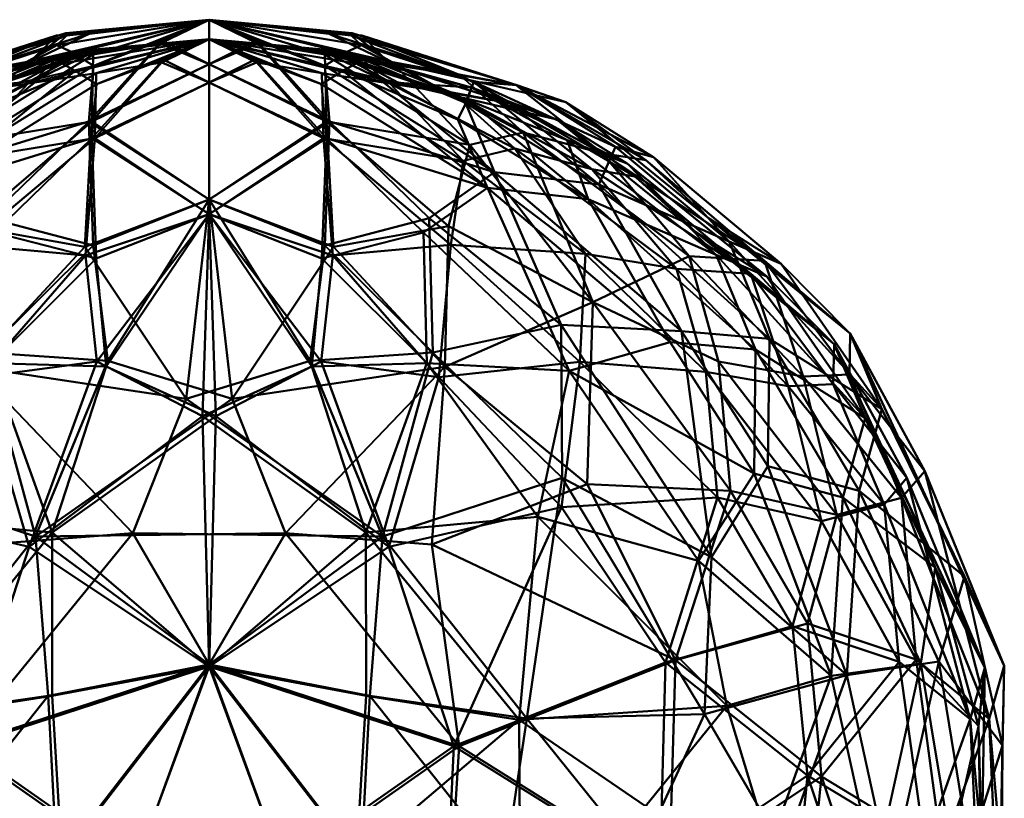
# Model space of a CAD drawing. Header units: millimetres. Extents: x -1875 to 2125, y -150 to 282.
# Tile 5 of 6: x 113 to 174, y 234 to 282. Entities that reach past the tile are written whole.
import ezdxf

# ---------------------------------------------------------------- set-up
doc = ezdxf.new("R2010")
doc.units = ezdxf.units.MM
doc.layers.add('E-LITE-EQPM', color=33, linetype='Continuous', lineweight=40)

msp = doc.modelspace()

# ---------------------------------------------------------------- meshes
at = {"layer": 'E-LITE-EQPM'}
mesh = msp.add_polyface(dxfattribs=at)
corners = [(117.619, 280.927, 1482.031), (115.604, 280.808, 1479.451), (109.544, 278.368, 1486.028), (114.019, 279.249, 1476.457), (125, 281.79, 1476.457), (117.87, 279.641, 1489.083), (113.564, 278.983, 1488.377), (108.946, 274.102, 1497.716), (110.26, 269.093, 1506.311), (101.38, 264.42, 1506.078), (117.78, 275.536, 1499.569), (105.661, 274.857, 1492.925), (125, 279.046, 1492.793), (125, 270.725, 1507.828), (117.352, 267.814, 1510.278), (122, 280.318, 1488.119), (125, 281.79, 1476.457), (127.913, 280.513, 1487.299), (125, 281.79, 1476.457), (111.283, 249.501, 1521.158), (120.306, 250.213, 1522.702), (110.496, 260.437, 1514.785), (96.304, 242.398, 1516.005), (109.606, 237.106, 1523.731), (125, 281.79, 1476.457), (125, 281.79, 1476.457), (100.808, 273.576, 1489.445), (106.103, 277.772, 1481.804), (125, 281.79, 1476.457), (103.038, 276.708, 1476.457), (101.742, 253.216, 1515.187), (125, 242.12, 1525.379), (123.584, 258.458, 1518.728), (135.676, 250.005, 1521.781), (125, 281.79, 1476.457)]
mesh.append_faces([[corners[k] for k in face] for face in [(3, 1, 4), (5, 15, 16)]], dxfattribs={"vtx0": -1})
mesh.append_faces([[corners[k] for k in face] for face in [(0, 1, 2), (5, 6, 7), (8, 7, 9), (5, 7, 10), (6, 11, 7), (12, 10, 13), (2, 6, 0), (14, 10, 8), (15, 5, 10), (19, 20, 21), (19, 22, 23), (10, 12, 15), (11, 6, 2), (26, 11, 2), (27, 26, 2), (1, 3, 27), (2, 1, 27), (30, 19, 21), (21, 8, 9), (31, 20, 23), (32, 13, 14), (20, 32, 21), (20, 33, 32), (14, 8, 21), (10, 7, 8), (32, 14, 21), (10, 14, 13), (23, 20, 19)]], dxfattribs={"vtx0": -1, "vtx1": -1, "vtx2": -1})
mesh.append_faces([[corners[k] for k in face] for face in [(28, 1, 0), (34, 0, 6)]], dxfattribs={"vtx1": -1})
mesh.append_faces([[corners[k] for k in face] for face in [(3, 29, 27)]], dxfattribs={"vtx1": -1, "vtx2": -1})
mesh.append_faces([[corners[k] for k in face] for face in [(17, 18, 12), (12, 24, 15), (5, 25, 6)]], dxfattribs={"vtx2": -1})
mesh = msp.add_polyface(dxfattribs=at)
corners = [(125, 279.046, 1460.122), (125, 270.725, 1445.087), (117.593, 275.536, 1453.405), (122.087, 280.513, 1465.616), (109.214, 276.681, 1461.109), (115.622, 280.228, 1468.347), (116.565, 279.791, 1465.287), (111.45, 269.579, 1446.652), (107.435, 272.416, 1453.197), (106.057, 277.753, 1471.112), (116.186, 280.961, 1474.329), (116.251, 280.825, 1472.101), (108.701, 277.969, 1466.365), (117.869, 267.895, 1442.611), (111.226, 261.315, 1438.529), (117.885, 278.944, 1461.428), (118.777, 260.808, 1436.218), (125, 281.79, 1476.457), (105.436, 238.793, 1430.98), (103.266, 253.611, 1437.069), (114.324, 250.005, 1431.134), (103.34, 263.017, 1443.965), (101.021, 271.656, 1458.135), (125, 281.79, 1476.457), (125, 281.79, 1476.457), (125, 281.79, 1476.457), (125, 281.79, 1476.457), (114.019, 279.249, 1476.457), (125, 242.12, 1427.536), (115.1, 240.192, 1428.173), (126.416, 258.458, 1434.187), (129.694, 250.213, 1430.213), (103.038, 276.708, 1476.457)]
mesh.append_faces([[corners[k] for k in face] for face in [(17, 15, 6), (27, 9, 32)]], dxfattribs={"vtx0": -1, "vtx1": -1})
mesh.append_faces([[corners[k] for k in face] for face in [(0, 1, 2), (2, 3, 0), (4, 5, 6), (2, 7, 8), (9, 10, 11), (11, 5, 12), (7, 13, 14), (8, 6, 15), (14, 13, 16), (18, 19, 20), (8, 7, 21), (15, 3, 2), (4, 22, 12), (5, 4, 12), (6, 8, 4), (12, 9, 11), (9, 27, 10), (13, 2, 1), (21, 7, 14), (20, 19, 14), (20, 14, 16), (20, 28, 29), (2, 13, 7), (16, 1, 30), (1, 16, 13), (20, 16, 30), (20, 31, 28), (8, 15, 2), (20, 29, 18)]], dxfattribs={"vtx0": -1, "vtx1": -1, "vtx2": -1})
mesh.append_faces([[corners[k] for k in face] for face in [(23, 5, 11), (26, 10, 27)]], dxfattribs={"vtx1": -1})
mesh.append_faces([[corners[k] for k in face] for face in [(17, 3, 15)]], dxfattribs={"vtx1": -1, "vtx2": -1})
mesh.append_faces([[corners[k] for k in face] for face in [(5, 24, 6), (10, 25, 11)]], dxfattribs={"vtx2": -1})
mesh = msp.add_polyface(dxfattribs=at)
corners = [(132.381, 280.927, 1470.883), (134.396, 280.808, 1473.464), (140.456, 278.368, 1466.887), (135.981, 279.249, 1476.457), (125, 281.79, 1476.457), (132.13, 279.641, 1463.832), (136.436, 278.983, 1464.538), (141.054, 274.102, 1455.198), (139.74, 269.093, 1446.604), (148.62, 264.42, 1446.837), (132.22, 275.536, 1453.346), (144.339, 274.857, 1459.99), (125, 279.046, 1460.122), (125, 270.725, 1445.087), (125, 281.79, 1476.457), (132.648, 267.814, 1442.637), (128, 280.318, 1464.795), (125, 281.79, 1476.457), (122.087, 280.513, 1465.616), (125, 281.79, 1476.457), (138.717, 249.501, 1431.757), (129.694, 250.213, 1430.213), (139.504, 260.437, 1438.13), (153.696, 242.398, 1436.91), (140.394, 237.106, 1429.184), (125, 281.79, 1476.457), (125, 281.79, 1476.457), (149.192, 273.576, 1463.47), (143.897, 277.772, 1471.111), (146.962, 276.708, 1476.457), (148.258, 253.216, 1437.728), (125, 242.12, 1427.536), (126.416, 258.458, 1434.187), (114.324, 250.005, 1431.134), (125, 281.79, 1476.457)]
mesh.append_faces([[corners[k] for k in face] for face in [(3, 1, 4), (1, 0, 14), (5, 16, 17)]], dxfattribs={"vtx0": -1})
mesh.append_faces([[corners[k] for k in face] for face in [(0, 1, 2), (5, 6, 7), (8, 7, 9), (5, 7, 10), (6, 11, 7), (12, 10, 13), (15, 10, 8), (16, 5, 10), (20, 21, 22), (20, 23, 24), (10, 12, 16), (11, 6, 2), (27, 11, 2), (28, 27, 2), (1, 3, 28), (2, 1, 28), (6, 0, 2), (30, 20, 22), (22, 8, 9), (31, 21, 24), (32, 13, 15), (21, 32, 22), (21, 33, 32), (15, 8, 22), (10, 7, 8), (32, 15, 22), (10, 15, 13), (24, 21, 20)]], dxfattribs={"vtx0": -1, "vtx1": -1, "vtx2": -1})
mesh.append_faces([[corners[k] for k in face] for face in [(34, 0, 6)]], dxfattribs={"vtx1": -1})
mesh.append_faces([[corners[k] for k in face] for face in [(3, 29, 28)]], dxfattribs={"vtx1": -1, "vtx2": -1})
mesh.append_faces([[corners[k] for k in face] for face in [(18, 19, 12), (12, 25, 16), (5, 26, 6)]], dxfattribs={"vtx2": -1})
mesh = msp.add_polyface(dxfattribs=at)
corners = [(125, 279.046, 1492.793), (125, 270.725, 1507.828), (132.407, 275.536, 1499.51), (127.913, 280.513, 1487.299), (140.786, 276.681, 1491.806), (134.378, 280.228, 1484.568), (133.435, 279.791, 1487.627), (138.55, 269.579, 1506.263), (142.565, 272.416, 1499.717), (143.943, 277.753, 1481.803), (133.814, 280.961, 1478.586), (133.749, 280.825, 1480.814), (141.299, 277.969, 1486.549), (132.131, 267.895, 1510.304), (138.774, 261.315, 1514.386), (132.115, 278.944, 1491.487), (131.223, 260.808, 1516.697), (125, 281.79, 1476.457), (144.564, 238.793, 1521.935), (146.734, 253.611, 1515.846), (135.676, 250.005, 1521.781), (146.66, 263.017, 1508.949), (148.979, 271.656, 1494.78), (125, 281.79, 1476.457), (125, 281.79, 1476.457), (125, 281.79, 1476.457), (125, 281.79, 1476.457), (135.981, 279.249, 1476.457), (125, 242.12, 1525.379), (134.9, 240.192, 1524.742), (123.584, 258.458, 1518.728), (120.306, 250.213, 1522.702), (146.962, 276.708, 1476.457)]
mesh.append_faces([[corners[k] for k in face] for face in [(5, 11, 25)]], dxfattribs={"vtx0": -1})
mesh.append_faces([[corners[k] for k in face] for face in [(17, 15, 6), (27, 9, 32)]], dxfattribs={"vtx0": -1, "vtx1": -1})
mesh.append_faces([[corners[k] for k in face] for face in [(0, 1, 2), (2, 3, 0), (4, 5, 6), (2, 7, 8), (9, 10, 11), (11, 5, 12), (7, 13, 14), (8, 6, 15), (14, 13, 16), (18, 19, 20), (8, 7, 21), (15, 3, 2), (4, 22, 12), (5, 4, 12), (6, 8, 4), (12, 9, 11), (9, 27, 10), (13, 2, 1), (21, 7, 14), (20, 19, 14), (20, 14, 16), (20, 28, 29), (2, 13, 7), (16, 1, 30), (1, 16, 13), (20, 16, 30), (20, 31, 28), (8, 15, 2), (20, 29, 18)]], dxfattribs={"vtx0": -1, "vtx1": -1, "vtx2": -1})
mesh.append_faces([[corners[k] for k in face] for face in [(24, 11, 10), (26, 10, 27)]], dxfattribs={"vtx1": -1})
mesh.append_faces([[corners[k] for k in face] for face in [(17, 3, 15)]], dxfattribs={"vtx1": -1, "vtx2": -1})
mesh.append_faces([[corners[k] for k in face] for face in [(5, 23, 6)]], dxfattribs={"vtx2": -1})
mesh = msp.add_polyface(dxfattribs=at)
corners = [(109.928, 277.257, 1467.125), (113.876, 277.87, 1464.864), (117.803, 279.75, 1471.022), (118.054, 278.5, 1464.154), (109.359, 273.117, 1455.745), (117.964, 274.511, 1453.942), (125, 277.923, 1460.546), (127.834, 279.348, 1465.89), (125, 280.59, 1476.457), (101.83, 267.388, 1452.425), (110.129, 267.945, 1447.246), (125, 269.832, 1445.89), (114.302, 278.12, 1476.457), (115.811, 279.628, 1473.53), (125, 280.59, 1476.457), (106.177, 273.859, 1460.414), (117.392, 267.286, 1443.842), (122.086, 279.166, 1465.124), (125, 280.59, 1476.457), (103.311, 251.8, 1437.587), (109.932, 237.1, 1430.342), (113.93, 249.37, 1432.297), (118.099, 260.763, 1437.797), (125, 280.59, 1476.457), (125, 280.59, 1476.457), (101.436, 272.596, 1463.762), (106.52, 276.652, 1471.224), (125, 280.59, 1476.457), (103.604, 275.65, 1476.457), (110.867, 259.792, 1439.07), (102.189, 260.737, 1444.467), (124.588, 257.396, 1434.914), (125, 242.002, 1428.734), (125, 280.59, 1476.457)]
mesh.append_faces([[corners[k] for k in face] for face in [(6, 7, 8), (12, 13, 14), (3, 17, 18)]], dxfattribs={"vtx0": -1})
mesh.append_faces([[corners[k] for k in face] for face in [(0, 1, 2), (3, 4, 5), (4, 9, 10), (5, 11, 6), (2, 13, 0), (3, 1, 4), (15, 4, 1), (16, 5, 10), (19, 20, 21), (17, 3, 5), (16, 22, 11), (5, 6, 17), (15, 1, 0), (25, 15, 0), (26, 25, 0), (13, 12, 26), (0, 13, 26), (19, 21, 29), (10, 30, 29), (16, 10, 29), (5, 4, 10), (21, 31, 22), (5, 16, 11), (29, 22, 16), (20, 32, 21), (31, 21, 32), (21, 22, 29), (11, 22, 31)]], dxfattribs={"vtx0": -1, "vtx1": -1, "vtx2": -1})
mesh.append_faces([[corners[k] for k in face] for face in [(27, 13, 2), (33, 2, 1)]], dxfattribs={"vtx1": -1})
mesh.append_faces([[corners[k] for k in face] for face in [(12, 28, 26)]], dxfattribs={"vtx1": -1, "vtx2": -1})
mesh.append_faces([[corners[k] for k in face] for face in [(6, 23, 17), (3, 24, 1)]], dxfattribs={"vtx2": -1})
mesh = msp.add_polyface(dxfattribs=at)
corners = [(109.686, 275.654, 1491.389), (115.952, 279.104, 1484.268), (116.768, 278.64, 1487.358), (117.417, 279.818, 1480.615), (125, 280.59, 1476.457), (117.035, 279.869, 1478.995), (125, 280.59, 1476.457), (122.166, 279.348, 1487.025), (125, 277.923, 1492.369), (117.778, 274.511, 1498.914), (125, 269.832, 1507.024), (111.796, 268.709, 1505.513), (107.857, 271.443, 1499.158), (109.092, 276.861, 1486.307), (108.844, 277.622, 1480.915), (118.055, 267.09, 1509.432), (111.596, 260.67, 1513.443), (118.08, 277.831, 1491.08), (118.668, 260.452, 1515.446), (125, 280.59, 1476.457), (115.352, 250.253, 1520.591), (104.761, 251.211, 1516.394), (102.844, 260.18, 1509.394), (125.412, 257.396, 1518), (125, 242.002, 1524.181), (115.337, 240.199, 1523.551), (105.924, 238.714, 1520.843), (125, 280.59, 1476.457), (113.343, 277.899, 1476.457), (103.604, 275.65, 1476.457), (125, 280.59, 1476.457), (102.96, 274.372, 1485.543)]
mesh.append_faces([[corners[k] for k in face] for face in [(3, 5, 6), (5, 28, 30)]], dxfattribs={"vtx0": -1})
mesh.append_faces([[corners[k] for k in face] for face in [(28, 14, 29), (19, 17, 2)]], dxfattribs={"vtx0": -1, "vtx1": -1})
mesh.append_faces([[corners[k] for k in face] for face in [(0, 1, 2), (7, 8, 9), (8, 10, 9), (9, 11, 12), (3, 13, 14), (11, 15, 16), (12, 2, 17), (16, 15, 18), (20, 16, 18), (20, 21, 16), (12, 11, 22), (23, 24, 20), (17, 7, 9), (25, 20, 24), (26, 21, 20), (1, 0, 13), (2, 12, 0), (3, 1, 13), (3, 14, 5), (28, 5, 14), (14, 13, 31), (15, 9, 10), (22, 11, 16), (9, 15, 11), (18, 10, 23), (10, 18, 15), (20, 18, 23), (12, 17, 9), (20, 25, 26)]], dxfattribs={"vtx0": -1, "vtx1": -1, "vtx2": -1})
mesh.append_faces([[corners[k] for k in face] for face in [(19, 7, 17)]], dxfattribs={"vtx1": -1, "vtx2": -1})
mesh.append_faces([[corners[k] for k in face] for face in [(3, 4, 1), (1, 27, 2)]], dxfattribs={"vtx2": -1})
mesh = msp.add_polyface(dxfattribs=at)
corners = [(134.189, 279.628, 1479.385), (132.197, 279.75, 1481.892), (125, 280.59, 1476.457), (131.946, 278.5, 1488.761), (140.641, 273.117, 1497.169), (132.036, 274.511, 1498.973), (125, 277.923, 1492.369), (122.166, 279.348, 1487.025), (125, 280.59, 1476.457), (148.17, 267.388, 1500.489), (139.871, 267.945, 1505.668), (125, 269.832, 1507.024), (135.698, 278.12, 1476.457), (125, 280.59, 1476.457), (140.072, 277.257, 1485.789), (136.124, 277.87, 1488.051), (143.823, 273.859, 1492.501), (132.608, 267.286, 1509.073), (127.914, 279.166, 1487.791), (125, 280.59, 1476.457), (146.689, 251.8, 1515.328), (140.068, 237.1, 1522.573), (136.07, 249.37, 1520.618), (131.901, 260.763, 1515.117), (125, 280.59, 1476.457), (125, 280.59, 1476.457), (148.564, 272.596, 1489.153), (143.48, 276.652, 1481.691), (146.396, 275.65, 1476.457), (139.133, 259.792, 1513.845), (147.811, 260.737, 1508.448), (125.412, 257.396, 1518), (125, 242.002, 1524.181), (125, 280.59, 1476.457)]
mesh.append_faces([[corners[k] for k in face] for face in [(0, 1, 2), (6, 7, 8), (12, 0, 13), (3, 18, 19)]], dxfattribs={"vtx0": -1})
mesh.append_faces([[corners[k] for k in face] for face in [(3, 4, 5), (4, 9, 10), (5, 11, 6), (1, 0, 14), (3, 15, 4), (16, 4, 15), (17, 5, 10), (20, 21, 22), (18, 3, 5), (17, 23, 11), (5, 6, 18), (16, 15, 14), (26, 16, 14), (27, 26, 14), (0, 12, 27), (14, 0, 27), (15, 1, 14), (20, 22, 29), (10, 30, 29), (17, 10, 29), (5, 4, 10), (22, 31, 23), (5, 17, 11), (29, 23, 17), (21, 32, 22), (31, 22, 32), (22, 23, 29), (11, 23, 31)]], dxfattribs={"vtx0": -1, "vtx1": -1, "vtx2": -1})
mesh.append_faces([[corners[k] for k in face] for face in [(33, 1, 15)]], dxfattribs={"vtx1": -1})
mesh.append_faces([[corners[k] for k in face] for face in [(12, 28, 27)]], dxfattribs={"vtx1": -1, "vtx2": -1})
mesh.append_faces([[corners[k] for k in face] for face in [(6, 24, 18), (3, 25, 15)]], dxfattribs={"vtx2": -1})
mesh = msp.add_polyface(dxfattribs=at)
corners = [(140.314, 275.654, 1461.526), (134.048, 279.104, 1468.647), (133.232, 278.64, 1465.557), (132.583, 279.818, 1472.299), (125, 280.59, 1476.457), (132.965, 279.869, 1473.92), (125, 280.59, 1476.457), (127.834, 279.348, 1465.89), (125, 277.923, 1460.546), (132.222, 274.511, 1454.001), (125, 280.59, 1476.457), (125, 269.832, 1445.89), (138.204, 268.709, 1447.402), (142.143, 271.443, 1453.757), (140.908, 276.861, 1466.608), (141.156, 277.622, 1471.999), (131.945, 267.09, 1443.483), (138.404, 260.67, 1439.472), (131.92, 277.831, 1461.835), (131.332, 260.452, 1437.469), (125, 280.59, 1476.457), (134.648, 250.253, 1432.323), (145.239, 251.211, 1436.521), (147.156, 260.18, 1443.521), (124.588, 257.396, 1434.914), (125, 242.002, 1428.734), (134.663, 240.199, 1429.364), (144.076, 238.714, 1432.072), (136.657, 277.899, 1476.457), (146.396, 275.65, 1476.457), (125, 280.59, 1476.457), (147.04, 274.372, 1467.372)]
mesh.append_faces([[corners[k] for k in face] for face in [(3, 5, 6), (5, 28, 30)]], dxfattribs={"vtx0": -1})
mesh.append_faces([[corners[k] for k in face] for face in [(28, 15, 29), (20, 18, 2)]], dxfattribs={"vtx0": -1, "vtx1": -1})
mesh.append_faces([[corners[k] for k in face] for face in [(0, 1, 2), (7, 8, 9), (8, 11, 9), (9, 12, 13), (3, 14, 15), (12, 16, 17), (13, 2, 18), (17, 16, 19), (21, 17, 19), (21, 22, 17), (13, 12, 23), (24, 25, 21), (18, 7, 9), (26, 21, 25), (27, 22, 21), (1, 0, 14), (2, 13, 0), (3, 1, 14), (3, 15, 5), (28, 5, 15), (15, 14, 31), (16, 9, 11), (23, 12, 17), (9, 16, 12), (19, 11, 24), (11, 19, 16), (21, 19, 24), (13, 18, 9), (21, 26, 27)]], dxfattribs={"vtx0": -1, "vtx1": -1, "vtx2": -1})
mesh.append_faces([[corners[k] for k in face] for face in [(20, 7, 18)]], dxfattribs={"vtx1": -1, "vtx2": -1})
mesh.append_faces([[corners[k] for k in face] for face in [(3, 4, 1), (1, 10, 2)]], dxfattribs={"vtx2": -1})
mesh = msp.add_polyface(dxfattribs=at)
corners = [(138.404, 260.67, 1439.472), (145.239, 251.211, 1436.521), (147.156, 260.18, 1443.521), (165.367, 257.282, 1466.341), (169.689, 248.09, 1465.547), (168.1, 251.878, 1476.457), (155.12, 248.492, 1441.88), (156.863, 239.591, 1440.322), (163.287, 241.43, 1447.77), (158.54, 253.866, 1448.719), (158.63, 261.499, 1457.272), (153.375, 261.96, 1450.645), (148.334, 270.749, 1458.589), (142.143, 271.443, 1453.757), (168.797, 242.189, 1457.601), (164.006, 252.407, 1455.596), (140.314, 275.654, 1461.526), (156.211, 267.319, 1464.41), (146.396, 275.65, 1476.457), (141.156, 277.622, 1471.999), (150.728, 272.934, 1471.282), (147.04, 274.372, 1467.372), (163.461, 261.83, 1476.457), (159.318, 265.991, 1470.61), (172.74, 241.927, 1476.457), (144.076, 238.714, 1432.072), (140.908, 276.861, 1466.608), (154.929, 268.74, 1476.457)]
mesh.append_faces([[corners[k] for k in face] for face in [(18, 20, 27)]], dxfattribs={"vtx0": -1, "vtx1": -1})
mesh.append_faces([[corners[k] for k in face] for face in [(0, 1, 2), (3, 4, 5), (6, 7, 8), (9, 10, 11), (12, 13, 11), (8, 14, 15), (16, 13, 12), (2, 9, 11), (10, 3, 17), (18, 19, 20), (17, 21, 12), (9, 8, 15), (3, 22, 23), (4, 15, 14), (15, 4, 3), (7, 6, 1), (25, 7, 1), (6, 9, 2), (6, 2, 1), (13, 2, 11), (12, 11, 10), (16, 12, 26), (8, 9, 6), (20, 17, 23), (19, 21, 20), (20, 23, 27), (3, 23, 17), (12, 21, 26), (17, 20, 21), (10, 9, 15), (3, 10, 15), (12, 10, 17)]], dxfattribs={"vtx0": -1, "vtx1": -1, "vtx2": -1})
mesh.append_faces([[corners[k] for k in face] for face in [(23, 22, 27)]], dxfattribs={"vtx0": -1, "vtx2": -1})
mesh.append_faces([[corners[k] for k in face] for face in [(5, 22, 3), (24, 5, 4)]], dxfattribs={"vtx1": -1, "vtx2": -1})
mesh = msp.add_polyface(dxfattribs=at)
corners = [(163.638, 251.324, 1451.447), (161.826, 244.654, 1445.178), (157.086, 252.811, 1444.386), (161.559, 259.836, 1457.045), (167.608, 252.368, 1460.299), (154.539, 267.25, 1457.221), (156.358, 260.758, 1450.428), (151.868, 273.139, 1468.189), (143.897, 277.772, 1471.111), (146.962, 276.708, 1476.457), (149.192, 273.576, 1463.47), (159.189, 266.962, 1466.759), (173.003, 238.78, 1464.339), (168.513, 242.427, 1454.244), (153.696, 242.398, 1436.91), (138.717, 249.501, 1431.757), (148.258, 253.216, 1437.728), (148.62, 264.42, 1446.837), (144.339, 274.857, 1459.99), (169.042, 254.027, 1468.347), (164.46, 262.496, 1476.457), (169.199, 252.27, 1476.457), (173.937, 242.043, 1476.457), (164.41, 259.962, 1464.079), (155.711, 269.602, 1476.457), (139.504, 260.437, 1438.13), (141.054, 274.102, 1455.198), (162.689, 235.227, 1443.782)]
mesh.append_faces([[corners[k] for k in face] for face in [(0, 1, 2), (3, 4, 0), (5, 3, 6), (7, 8, 9), (10, 11, 5), (12, 13, 4), (14, 15, 16), (17, 2, 16), (2, 1, 14), (5, 18, 10), (11, 23, 3), (17, 18, 5), (24, 11, 7), (7, 10, 8), (3, 23, 4), (4, 19, 12), (0, 4, 13), (16, 2, 14), (25, 17, 16), (17, 26, 18), (1, 13, 27), (6, 3, 0), (6, 0, 2), (11, 3, 5), (2, 17, 6), (17, 5, 6), (13, 1, 0), (14, 1, 27), (11, 20, 23), (12, 19, 22), (23, 19, 4), (20, 19, 23), (11, 10, 7)]], dxfattribs={"vtx0": -1, "vtx1": -1, "vtx2": -1})
mesh.append_faces([[corners[k] for k in face] for face in [(7, 9, 24)]], dxfattribs={"vtx0": -1, "vtx2": -1})
mesh.append_faces([[corners[k] for k in face] for face in [(19, 20, 21, 22)]], dxfattribs={"vtx0": -1, "vtx3": -1})
mesh.append_faces([[corners[k] for k in face] for face in [(24, 20, 11)]], dxfattribs={"vtx1": -1, "vtx2": -1})
mesh = msp.add_polyface(dxfattribs=at)
corners = [(160.212, 266.775, 1482.472), (164.46, 262.496, 1476.457), (155.711, 269.602, 1476.457), (173.937, 242.043, 1476.457), (169.199, 252.27, 1476.457), (171.497, 247.529, 1485.963), (159.383, 254.321, 1504.921), (159.484, 262.158, 1496.17), (154.08, 262.62, 1502.989), (164.248, 241.475, 1505.882), (155.928, 248.722, 1511.908), (155.493, 239.074, 1515.408), (146.66, 263.017, 1508.949), (148.979, 271.656, 1494.78), (142.565, 272.416, 1499.717), (169.899, 242.317, 1495.778), (164.996, 252.811, 1497.869), (140.786, 276.681, 1491.806), (146.734, 253.611, 1515.846), (157.005, 268.154, 1488.84), (166.406, 257.822, 1486.843), (152.349, 273.335, 1481.565), (150.011, 273.966, 1486.237), (143.943, 277.753, 1481.803), (146.962, 276.708, 1476.457), (141.299, 277.969, 1486.549), (138.774, 261.315, 1514.386), (144.564, 238.793, 1521.935)]
mesh.append_faces([[corners[k] for k in face] for face in [(24, 21, 2)]], dxfattribs={"vtx0": -1, "vtx1": -1})
mesh.append_faces([[corners[k] for k in face] for face in [(6, 7, 8), (9, 10, 11), (12, 10, 8), (13, 14, 8), (9, 15, 16), (17, 14, 13), (6, 16, 7), (18, 10, 12), (19, 7, 20), (19, 0, 21), (19, 22, 13), (6, 9, 16), (16, 15, 5), (16, 5, 20), (0, 20, 1), (20, 5, 4), (13, 8, 7), (21, 22, 19), (21, 0, 2), (23, 21, 24), (20, 0, 19), (21, 23, 22), (23, 25, 22), (13, 22, 25), (12, 26, 18), (14, 12, 8), (11, 18, 27), (11, 10, 18), (8, 10, 6), (9, 6, 10), (20, 7, 16), (13, 7, 19)]], dxfattribs={"vtx0": -1, "vtx1": -1, "vtx2": -1})
mesh.append_faces([[corners[k] for k in face] for face in [(0, 1, 2)]], dxfattribs={"vtx0": -1, "vtx2": -1})
mesh.append_faces([[corners[k] for k in face] for face in [(3, 4, 5), (4, 1, 20)]], dxfattribs={"vtx1": -1, "vtx2": -1})
mesh = msp.add_polyface(dxfattribs=at)
corners = [(155.577, 260.124, 1501.833), (153.765, 266.454, 1495.235), (160.628, 259.241, 1495.397), (160.911, 244.472, 1506.976), (156.285, 252.407, 1507.729), (162.683, 250.937, 1500.853), (166.544, 251.976, 1492.218), (151.2, 272.151, 1484.587), (143.48, 276.652, 1481.691), (146.396, 275.65, 1476.457), (148.564, 272.596, 1489.153), (158.329, 266.154, 1485.939), (171.841, 238.752, 1488.26), (167.473, 242.29, 1498.081), (147.811, 260.737, 1508.448), (153.084, 242.24, 1514.979), (143.823, 273.859, 1492.501), (167.93, 253.612, 1484.366), (163.461, 261.83, 1476.457), (168.1, 251.878, 1476.457), (172.74, 241.927, 1476.457), (163.403, 259.361, 1488.571), (148.17, 267.388, 1500.489), (154.929, 268.74, 1476.457), (146.689, 251.8, 1515.328), (139.133, 259.792, 1513.845), (139.871, 267.945, 1505.668), (140.641, 273.117, 1497.169), (140.068, 237.1, 1522.573)]
mesh.append_faces([[corners[k] for k in face] for face in [(0, 1, 2), (3, 4, 5), (5, 2, 6), (7, 8, 9), (10, 11, 1), (12, 13, 6), (0, 4, 14), (4, 3, 15), (1, 16, 10), (11, 21, 2), (22, 16, 1), (23, 11, 7), (7, 10, 8), (2, 21, 6), (6, 17, 12), (5, 6, 13), (14, 24, 25), (0, 2, 5), (0, 5, 4), (11, 2, 1), (15, 24, 4), (22, 1, 0), (14, 26, 22), (14, 22, 0), (16, 22, 27), (4, 24, 14), (28, 24, 15), (13, 3, 5), (11, 18, 21), (12, 17, 20), (21, 17, 6), (18, 17, 21), (11, 10, 7)]], dxfattribs={"vtx0": -1, "vtx1": -1, "vtx2": -1})
mesh.append_faces([[corners[k] for k in face] for face in [(7, 9, 23)]], dxfattribs={"vtx0": -1, "vtx2": -1})
mesh.append_faces([[corners[k] for k in face] for face in [(17, 18, 19, 20)]], dxfattribs={"vtx0": -1, "vtx3": -1})
mesh.append_faces([[corners[k] for k in face] for face in [(23, 18, 11)]], dxfattribs={"vtx1": -1, "vtx2": -1})
mesh = msp.add_polyface(dxfattribs=at)
corners = [(77.646, 219.971, 1476.457), (77.453, 230.949, 1476.457), (77.395, 225.408, 1485.121), (77.641, 238.327, 1486.271), (79.331, 230.927, 1493.65), (98.137, 233.407, 1517.172), (93.137, 239.591, 1512.593), (105.924, 238.714, 1520.843), (80.979, 213.494, 1486.925), (82.476, 220.45, 1497.556), (111.78, 219.659, 1521.846), (112.65, 210.948, 1518.828), (101.402, 219.604, 1517.405), (88.984, 218.242, 1506.481), (84.038, 229.315, 1502.877), (81.203, 242.189, 1495.313), (93.941, 222.451, 1512.928), (96.44, 207.26, 1507.519), (105.866, 228.236, 1521.215), (115.933, 230.223, 1524.387), (86.713, 241.43, 1505.145), (90.503, 230.927, 1510.97), (86.657, 209.621, 1496.964), (80.311, 248.09, 1487.367), (77.26, 241.927, 1476.457), (129.519, 229.737, 1525.01), (122.882, 218.61, 1523.403), (115.337, 240.199, 1523.551), (125, 242.002, 1524.181)]
mesh.append_faces([[corners[k] for k in face] for face in [(2, 3, 4), (5, 6, 7), (8, 2, 9), (10, 11, 12), (13, 9, 14), (4, 3, 15), (13, 16, 17), (18, 5, 7), (18, 19, 10), (14, 20, 21), (9, 13, 22), (16, 13, 21), (14, 9, 4), (15, 20, 14), (13, 14, 21), (15, 14, 4), (15, 3, 23), (23, 3, 24), (2, 1, 3), (9, 2, 4), (8, 0, 2), (19, 25, 26), (10, 19, 26), (27, 19, 7), (18, 10, 12), (12, 16, 5), (19, 18, 7), (12, 5, 18), (6, 5, 21), (20, 6, 21), (26, 11, 10), (5, 16, 21), (17, 16, 12), (28, 19, 27)]], dxfattribs={"vtx0": -1, "vtx1": -1, "vtx2": -1})
mesh.append_faces([[corners[k] for k in face] for face in [(0, 1, 2), (1, 24, 3)]], dxfattribs={"vtx1": -1, "vtx2": -1})
mesh = msp.add_polyface(dxfattribs=at)
corners = [(172.354, 219.971, 1476.457), (172.547, 230.949, 1476.457), (172.605, 225.408, 1467.794), (172.359, 238.327, 1466.644), (170.669, 230.927, 1459.265), (151.863, 233.407, 1435.743), (156.863, 239.591, 1440.322), (144.076, 238.714, 1432.072), (169.021, 213.494, 1465.99), (167.524, 220.45, 1455.359), (138.22, 219.659, 1431.069), (137.35, 210.948, 1434.087), (148.598, 219.604, 1435.51), (134.067, 230.223, 1428.527), (125, 242.002, 1428.734), (120.481, 229.737, 1427.905), (161.016, 218.242, 1446.434), (165.962, 229.315, 1450.038), (168.797, 242.189, 1457.601), (144.134, 228.236, 1431.7), (163.287, 241.43, 1447.77), (159.497, 230.927, 1441.944), (163.343, 209.621, 1455.951), (156.059, 222.451, 1439.986), (169.689, 248.09, 1465.547), (172.74, 241.927, 1476.457), (127.118, 218.61, 1429.512), (134.663, 240.199, 1429.364), (153.56, 207.26, 1445.396)]
mesh.append_faces([[corners[k] for k in face] for face in [(2, 3, 4), (5, 6, 7), (8, 2, 9), (10, 11, 12), (13, 14, 15), (16, 9, 17), (4, 3, 18), (19, 5, 7), (19, 13, 10), (17, 20, 21), (9, 16, 22), (23, 16, 21), (17, 9, 4), (18, 20, 17), (16, 17, 21), (18, 17, 4), (18, 3, 24), (24, 3, 25), (2, 1, 3), (9, 2, 4), (8, 0, 2), (13, 15, 26), (10, 13, 26), (27, 13, 7), (19, 10, 12), (12, 23, 5), (13, 19, 7), (12, 5, 19), (6, 5, 21), (20, 6, 21), (26, 11, 10), (5, 23, 21), (28, 23, 12), (14, 13, 27)]], dxfattribs={"vtx0": -1, "vtx1": -1, "vtx2": -1})
mesh.append_faces([[corners[k] for k in face] for face in [(0, 1, 2), (1, 25, 3)]], dxfattribs={"vtx1": -1, "vtx2": -1})
mesh = msp.add_polyface(dxfattribs=at)
corners = [(76.252, 225.083, 1467.589), (76.171, 237.133, 1467.12), (78.214, 230.747, 1458.852), (81.485, 220.004, 1454.834), (79.972, 212.884, 1465.733), (98.565, 230.279, 1434.044), (94.507, 239.074, 1437.507), (105.436, 238.793, 1430.98), (76.533, 219.506, 1476.457), (115.635, 229.955, 1427.377), (125, 242.12, 1427.536), (129.592, 229.532, 1426.72), (88.182, 217.714, 1445.696), (83.04, 229.104, 1449.399), (76.063, 242.043, 1476.457), (78.503, 247.529, 1466.952), (93.258, 222.061, 1439.07), (95.872, 206.473, 1444.668), (100.946, 219.168, 1434.48), (106.791, 229.738, 1429.936), (85.752, 241.475, 1447.033), (89.66, 230.747, 1441.102), (116.956, 209.6, 1432.379), (111.546, 219.121, 1429.998), (122.868, 218.088, 1428.419), (85.812, 208.896, 1455.478), (80.101, 242.317, 1457.136), (76.298, 230.774, 1476.457), (115.1, 240.192, 1428.173)]
mesh.append_faces([[corners[k] for k in face] for face in [(27, 0, 8)]], dxfattribs={"vtx0": -1, "vtx1": -1})
mesh.append_faces([[corners[k] for k in face] for face in [(0, 1, 2), (3, 4, 0), (5, 6, 7), (4, 8, 0), (9, 10, 11), (12, 3, 13), (14, 15, 1), (12, 16, 17), (18, 16, 5), (7, 19, 5), (13, 20, 21), (22, 23, 24), (3, 12, 25), (16, 12, 21), (13, 3, 2), (26, 20, 13), (12, 13, 21), (26, 13, 2), (1, 26, 2), (26, 1, 15), (3, 0, 2), (1, 0, 27), (9, 11, 24), (23, 9, 24), (9, 19, 28), (19, 18, 5), (6, 5, 21), (7, 28, 19), (20, 6, 21), (9, 23, 19), (18, 19, 23), (5, 16, 21), (17, 16, 18), (10, 9, 28)]], dxfattribs={"vtx0": -1, "vtx1": -1, "vtx2": -1})
mesh.append_faces([[corners[k] for k in face] for face in [(27, 14, 1)]], dxfattribs={"vtx1": -1, "vtx2": -1})
mesh = msp.add_polyface(dxfattribs=at)
corners = [(173.748, 225.083, 1485.326), (173.829, 237.133, 1485.795), (171.786, 230.747, 1494.063), (168.515, 220.004, 1498.081), (170.028, 212.884, 1487.182), (151.435, 230.279, 1518.871), (155.493, 239.074, 1515.408), (144.564, 238.793, 1521.935), (173.467, 219.506, 1476.457), (134.365, 229.955, 1525.538), (125, 242.12, 1525.379), (120.408, 229.532, 1526.195), (161.818, 217.714, 1507.219), (166.96, 229.104, 1503.516), (173.937, 242.043, 1476.457), (171.497, 247.529, 1485.963), (156.742, 222.061, 1513.845), (154.128, 206.473, 1508.247), (149.054, 219.168, 1518.435), (143.209, 229.738, 1522.978), (164.248, 241.475, 1505.882), (160.34, 230.747, 1511.813), (133.044, 209.6, 1520.535), (138.454, 219.121, 1522.917), (127.132, 218.088, 1524.496), (164.188, 208.896, 1497.437), (169.899, 242.317, 1495.778), (173.702, 230.774, 1476.457), (134.9, 240.192, 1524.742)]
mesh.append_faces([[corners[k] for k in face] for face in [(27, 0, 8)]], dxfattribs={"vtx0": -1, "vtx1": -1})
mesh.append_faces([[corners[k] for k in face] for face in [(0, 1, 2), (3, 4, 0), (5, 6, 7), (8, 0, 4), (9, 10, 11), (12, 3, 13), (14, 15, 1), (12, 16, 17), (18, 16, 5), (7, 19, 5), (13, 20, 21), (22, 23, 24), (3, 12, 25), (16, 12, 21), (13, 3, 2), (26, 20, 13), (12, 13, 21), (26, 13, 2), (1, 26, 2), (26, 1, 15), (1, 0, 27), (0, 2, 3), (9, 11, 24), (23, 9, 24), (9, 19, 28), (19, 18, 5), (6, 5, 21), (7, 28, 19), (20, 6, 21), (9, 23, 19), (18, 19, 23), (5, 16, 21), (17, 16, 18), (10, 9, 28)]], dxfattribs={"vtx0": -1, "vtx1": -1, "vtx2": -1})
mesh.append_faces([[corners[k] for k in face] for face in [(27, 14, 1)]], dxfattribs={"vtx1": -1, "vtx2": -1})
mesh = msp.add_polyface(dxfattribs=at)
corners = [(100.437, 211.716, 1439.366), (113.032, 204.142, 1438.057), (111.582, 218.856, 1431.349), (89.491, 221.852, 1444.482), (96.395, 220.127, 1438.671), (97.263, 229.21, 1436.383), (79.972, 214.686, 1468.578), (77.646, 219.971, 1476.457), (82.633, 210.189, 1476.457), (77.575, 226.433, 1466.254), (88.168, 235.295, 1444.63), (89.089, 244.472, 1445.939), (82.527, 242.29, 1454.833), (83.782, 222.196, 1452.146), (90.515, 209.621, 1449.972), (127.118, 218.61, 1429.512), (120.481, 229.737, 1427.905), (81.995, 216.239, 1459.403), (126.677, 204.689, 1435.9), (88.071, 202.774, 1463.17), (80.963, 230.927, 1455.435), (78.159, 238.752, 1464.655), (77.453, 230.949, 1476.457), (96.916, 242.24, 1437.936), (109.932, 237.1, 1430.342), (125, 242.002, 1428.734), (103.559, 222.86, 1433.532), (110.371, 227.899, 1430.059), (77.26, 241.927, 1476.457)]
mesh.append_faces([[corners[k] for k in face] for face in [(22, 21, 28)]], dxfattribs={"vtx0": -1, "vtx1": -1})
mesh.append_faces([[corners[k] for k in face] for face in [(0, 1, 2), (3, 4, 5), (6, 9, 7), (10, 3, 5), (11, 12, 10), (13, 14, 3), (2, 15, 16), (17, 9, 6), (18, 15, 2), (6, 19, 17), (9, 17, 20), (21, 9, 20), (21, 22, 9), (12, 21, 20), (10, 12, 20), (20, 17, 13), (10, 5, 23), (13, 10, 20), (4, 14, 0), (24, 16, 25), (4, 26, 5), (24, 23, 5), (5, 26, 27), (23, 11, 10), (16, 24, 27), (14, 13, 17), (10, 13, 3), (14, 4, 3), (26, 0, 2), (0, 26, 4), (27, 26, 2), (16, 27, 2), (5, 27, 24)]], dxfattribs={"vtx0": -1, "vtx1": -1, "vtx2": -1})
mesh.append_faces([[corners[k] for k in face] for face in [(6, 7, 8)]], dxfattribs={"vtx0": -1, "vtx2": -1})
mesh.append_faces([[corners[k] for k in face] for face in [(22, 7, 9)]], dxfattribs={"vtx1": -1, "vtx2": -1})
mesh = msp.add_polyface(dxfattribs=at)
corners = [(149.563, 211.716, 1513.549), (136.968, 204.142, 1514.858), (138.418, 218.856, 1521.565), (160.509, 221.852, 1508.433), (153.605, 220.127, 1514.244), (152.737, 229.21, 1516.532), (170.028, 214.686, 1484.337), (172.354, 219.971, 1476.457), (167.367, 210.189, 1476.457), (172.425, 226.433, 1486.661), (161.832, 235.295, 1508.285), (115.933, 230.223, 1524.387), (125, 242.002, 1524.181), (129.519, 229.737, 1525.01), (160.911, 244.472, 1506.976), (167.473, 242.29, 1498.081), (166.218, 222.196, 1500.769), (159.485, 209.621, 1502.942), (122.882, 218.61, 1523.403), (168.005, 216.239, 1493.512), (123.323, 204.689, 1517.015), (169.037, 230.927, 1497.48), (171.841, 238.752, 1488.26), (172.547, 230.949, 1476.457), (153.084, 242.24, 1514.979), (140.068, 237.1, 1522.573), (146.441, 222.86, 1519.383), (139.629, 227.899, 1522.856), (172.74, 241.927, 1476.457)]
mesh.append_faces([[corners[k] for k in face] for face in [(23, 22, 28)]], dxfattribs={"vtx0": -1, "vtx1": -1})
mesh.append_faces([[corners[k] for k in face] for face in [(0, 1, 2), (3, 4, 5), (6, 9, 7), (10, 3, 5), (11, 12, 13), (14, 15, 10), (16, 17, 3), (2, 18, 13), (19, 9, 6), (20, 18, 2), (9, 19, 21), (22, 9, 21), (22, 23, 9), (15, 22, 21), (10, 15, 21), (21, 19, 16), (10, 5, 24), (16, 10, 21), (4, 17, 0), (25, 13, 12), (4, 26, 5), (25, 24, 5), (5, 26, 27), (24, 14, 10), (13, 25, 27), (17, 16, 19), (10, 16, 3), (17, 4, 3), (26, 0, 2), (0, 26, 4), (27, 26, 2), (13, 27, 2), (5, 27, 25)]], dxfattribs={"vtx0": -1, "vtx1": -1, "vtx2": -1})
mesh.append_faces([[corners[k] for k in face] for face in [(6, 7, 8)]], dxfattribs={"vtx0": -1, "vtx2": -1})
mesh.append_faces([[corners[k] for k in face] for face in [(23, 7, 9)]], dxfattribs={"vtx1": -1, "vtx2": -1})
mesh = msp.add_polyface(dxfattribs=at)
corners = [(99.935, 211.006, 1514.402), (112.836, 203.295, 1515.701), (111.283, 218.296, 1522.606), (78.944, 214.086, 1484.546), (76.436, 226.135, 1486.926), (76.533, 219.506, 1476.457), (81.693, 209.485, 1476.457), (95.827, 219.662, 1515.211), (96.692, 228.993, 1517.577), (88.721, 221.427, 1509.267), (87.311, 235.227, 1509.133), (91.036, 201.556, 1497.25), (89.776, 208.896, 1503.571), (81.016, 215.694, 1493.961), (82.843, 221.8, 1501.418), (127.132, 218.088, 1524.496), (120.408, 229.532, 1526.195), (87.274, 201.921, 1490.043), (79.906, 230.747, 1498.031), (76.997, 238.78, 1488.575), (76.298, 230.774, 1476.457), (81.487, 242.427, 1498.671), (96.304, 242.398, 1516.005), (109.606, 237.106, 1523.731), (125, 242.12, 1525.379), (103.129, 222.497, 1520.449), (110.195, 227.627, 1524.033), (76.063, 242.043, 1476.457), (124.29, 209.388, 1521.152), (120.031, 203.177, 1517.159)]
mesh.append_faces([[corners[k] for k in face] for face in [(20, 19, 27)]], dxfattribs={"vtx0": -1, "vtx1": -1})
mesh.append_faces([[corners[k] for k in face] for face in [(0, 1, 2), (3, 4, 5), (7, 8, 9), (10, 9, 8), (11, 12, 13), (14, 12, 9), (2, 15, 16), (13, 4, 3), (3, 17, 13), (4, 13, 18), (19, 4, 18), (19, 20, 4), (21, 19, 18), (10, 21, 18), (18, 13, 14), (10, 8, 22), (14, 10, 18), (7, 12, 0), (23, 16, 24), (7, 25, 8), (23, 22, 8), (8, 25, 26), (23, 8, 26), (2, 28, 15), (2, 29, 28), (12, 14, 13), (10, 14, 9), (12, 7, 9), (25, 0, 2), (0, 25, 7), (25, 2, 26), (2, 16, 26), (16, 23, 26)]], dxfattribs={"vtx0": -1, "vtx1": -1, "vtx2": -1})
mesh.append_faces([[corners[k] for k in face] for face in [(3, 5, 6)]], dxfattribs={"vtx0": -1, "vtx2": -1})
mesh.append_faces([[corners[k] for k in face] for face in [(20, 5, 4)]], dxfattribs={"vtx1": -1, "vtx2": -1})
mesh = msp.add_polyface(dxfattribs=at)
corners = [(150.065, 211.006, 1438.513), (137.164, 203.295, 1437.213), (138.717, 218.296, 1430.308), (171.056, 214.086, 1468.369), (173.564, 226.135, 1465.989), (173.467, 219.506, 1476.457), (168.307, 209.485, 1476.457), (154.173, 219.662, 1437.704), (153.308, 228.993, 1435.338), (161.279, 221.427, 1443.648), (162.689, 235.227, 1443.782), (167.157, 221.8, 1451.497), (160.224, 208.896, 1449.344), (122.868, 218.088, 1428.419), (129.592, 229.532, 1426.72), (168.984, 215.694, 1458.954), (162.726, 201.921, 1462.872), (170.094, 230.747, 1454.884), (173.003, 238.78, 1464.339), (173.702, 230.774, 1476.457), (168.513, 242.427, 1454.244), (153.696, 242.398, 1436.91), (140.394, 237.106, 1429.184), (125, 242.12, 1427.536), (146.871, 222.497, 1432.465), (139.805, 227.627, 1428.881), (173.937, 242.043, 1476.457), (125.71, 209.388, 1431.762), (129.969, 203.177, 1435.756), (158.964, 201.556, 1455.665)]
mesh.append_faces([[corners[k] for k in face] for face in [(19, 18, 26)]], dxfattribs={"vtx0": -1, "vtx1": -1})
mesh.append_faces([[corners[k] for k in face] for face in [(0, 1, 2), (3, 4, 5), (7, 8, 9), (10, 9, 8), (11, 12, 9), (2, 13, 14), (15, 4, 3), (3, 16, 15), (4, 15, 17), (18, 4, 17), (18, 19, 4), (20, 18, 17), (10, 20, 17), (17, 15, 11), (10, 8, 21), (11, 10, 17), (7, 12, 0), (22, 14, 23), (7, 24, 8), (22, 21, 8), (8, 24, 25), (22, 8, 25), (2, 27, 13), (2, 28, 27), (15, 29, 12), (12, 11, 15), (10, 11, 9), (12, 7, 9), (24, 0, 2), (0, 24, 7), (24, 2, 25), (2, 14, 25), (14, 22, 25)]], dxfattribs={"vtx0": -1, "vtx1": -1, "vtx2": -1})
mesh.append_faces([[corners[k] for k in face] for face in [(3, 5, 6)]], dxfattribs={"vtx0": -1, "vtx2": -1})
mesh.append_faces([[corners[k] for k in face] for face in [(19, 5, 4)]], dxfattribs={"vtx1": -1, "vtx2": -1})

doc.saveas('drawing.dxf')
